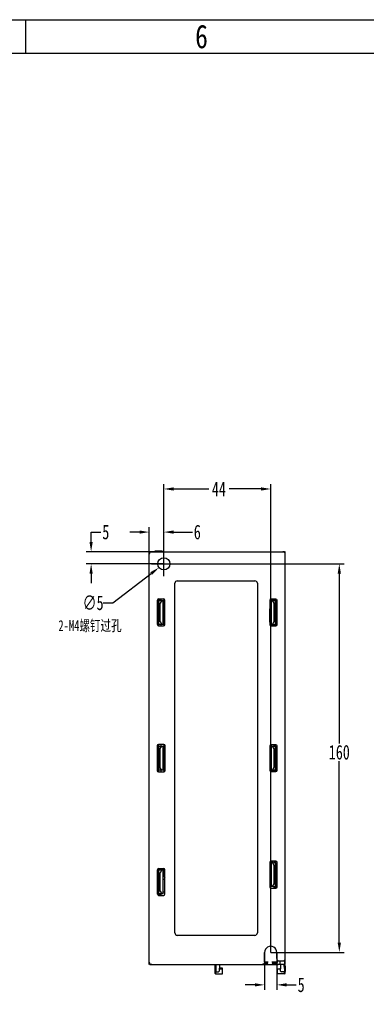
# Model space of a CAD drawing. Header units: millimetres. Extents: x -425 to 2012, y -1195 to -374.
# Tile 43 of 44: x 1574 to 1717, y -780 to -374. Entities that reach past the tile are written whole.
import ezdxf
from ezdxf.enums import TextEntityAlignment as Align

# ---------------------------------------------------------------- set-up
doc = ezdxf.new("R2010")
doc.units = ezdxf.units.MM
doc.header["$LTSCALE"] = 30.734
doc.header["$PDMODE"] = 3
doc.header["$PDSIZE"] = 2
doc.layers.get('0').update_dxf_attribs({"linetype": 'CONTINUOUS'})
doc.layers.get('Defpoints').update_dxf_attribs({"linetype": 'CONTINUOUS'})
for name, color, linetype in [('02___PRT_ALL_AXES', 7, 'CONTINUOUS'), ('03___PRT_ALL_CURVES', 7, 'CONTINUOUS'), ('09_ALL_ROUNDS', 7, 'CONTINUOUS'), ('10_ALL_CHAMFER', 7, 'CONTINUOUS'), ('ECAD_02014631', 7, 'CONTINUOUS'), ('ECAD_04027697', 7, 'CONTINUOUS'), ('ECAD_04027721', 7, 'CONTINUOUS'), ('ECAD_04027737', 7, 'CONTINUOUS'), ('ECAD_04070001', 7, 'CONTINUOUS'), ('ECAD_05010203', 7, 'CONTINUOUS'), ('ECAD_05020001', 7, 'CONTINUOUS'), ('ECAD_05023009', 7, 'CONTINUOUS'), ('ECAD_05041002', 7, 'CONTINUOUS'), ('ECAD_05041022', 7, 'CONTINUOUS'), ('ECAD_06011011', 7, 'CONTINUOUS'), ('ECAD_06012001', 7, 'CONTINUOUS'), ('ECAD_06013010', 7, 'CONTINUOUS'), ('ECAD_06015012', 7, 'CONTINUOUS'), ('ECAD_09030176', 7, 'CONTINUOUS'), ('ECAD_10011002', 7, 'CONTINUOUS'), ('ECAD_10014042', 7, 'CONTINUOUS'), ('ECAD_10014069', 7, 'CONTINUOUS'), ('ECAD_11110057', 7, 'CONTINUOUS')]:
    doc.layers.add(name, color=color, linetype=linetype)
doc.styles.get("Standard").update_dxf_attribs({"font": 'txt', "width": 0.707})
doc.dimstyles.get("Standard").update_dxf_attribs({"dimtxt": 3.5, "dimasz": 4, "dimexe": 2, "dimexo": 0, "dimtad": 1, "dimdsep": 46, "dimtxsty": 'Standard', "dimcen": 0.09, "dimclrt": 5, "dimadec": 0, "dimazin": 0, "dimtol": 1, "dimtp": 0.01, "dimtm": 0.01, "dimtfac": 1, "dimtofl": 0, "dimtmove": 0, "dimatfit": 3, "dimfxl": 0, "dimtolj": 1, "dimarcsym": 0})

# ---------------------------------------------------------------- blocks, each defined once
blk = doc.blocks.new('3')
at = {"color": 2}
blk.add_line((7562.12, 1548.82), (7562.12, 1524.82), dxfattribs=at)
for points in [[(6302.12, 123.22), (6302.12, 1548.82), (8318.12, 1548.82), (8318.12, 123.22)], [(6422.12, 147.22), (6422.12, 1524.82), (8294.12, 1524.82), (8294.12, 147.22)]]:
    blk.add_lwpolyline(points, close=True, dxfattribs=at)
at = {"color": 2, "width": 0.8}
blk.add_text('6', height=16.8, dxfattribs=at).set_placement((7688.12, 1536.82), align=Align.MIDDLE_CENTER)
blk = doc.blocks.new('*D48')
at = {"color": 0, "lineweight": -2}
for p, q in [((1633.28, -598.28), (1707.53, -598.28)), ((1705.53, -602.28), (1705.53, -672.28)), ((1705.53, -754.28), (1705.53, -679.53)), ((1677.28, -758.28), (1707.53, -758.28))]:
    blk.add_line(p, q, dxfattribs=at)
at = {"color": 0}
for points in [[(1704.86, -602.28), (1706.19, -602.28), (1705.53, -598.28)], [(1704.86, -754.28), (1706.19, -754.28), (1705.53, -758.28)]]:
    blk.add_solid(points, dxfattribs=at)
at = {"layer": 'Defpoints', "color": 0}
for p in [(1633.28, -598.28), (1677.28, -758.28), (1705.53, -758.28)]:
    blk.add_point(p, dxfattribs=at)
at = {"color": 0, "insert": (1705.53, -675.9), "char_height": 3.5, "attachment_point": 5}
blk.add_mtext('\\A1;{\\H1.7143x;160}', dxfattribs=at)
blk = doc.blocks.new('*D43')
at = {"color": 0, "lineweight": -2}
for p, q in [((1627.28, -598.28), (1627.28, -583.2)), ((1633.28, -598.28), (1633.28, -583.2)), ((1623.28, -585.2), (1619.28, -585.2)), ((1637.28, -585.2), (1645.03, -585.2))]:
    blk.add_line(p, q, dxfattribs=at)
at = {"color": 0}
for points in [[(1623.28, -584.53), (1623.28, -585.87), (1627.28, -585.2)], [(1637.28, -584.53), (1637.28, -585.87), (1633.28, -585.2)]]:
    blk.add_solid(points, dxfattribs=at)
at = {"layer": 'Defpoints', "color": 0}
for p in [(1627.28, -585.2), (1627.28, -598.28), (1633.28, -598.28)]:
    blk.add_point(p, dxfattribs=at)
at = {"color": 0, "insert": (1647.06, -585.2), "char_height": 3.5, "attachment_point": 5}
blk.add_mtext('\\A1;{\\H1.7143x;6}', dxfattribs=at)
blk = doc.blocks.new('*D44')
at = {"color": 0, "lineweight": -2}
for p, q in [((1603.34, -589.28), (1603.34, -585.2)), ((1603.34, -585.2), (1607.34, -585.2)), ((1633.28, -593.28), (1601.34, -593.28)), ((1633.28, -598.28), (1601.34, -598.28)), ((1603.34, -602.28), (1603.34, -606.28))]:
    blk.add_line(p, q, dxfattribs=at)
at = {"color": 0}
for points in [[(1602.67, -589.28), (1604, -589.28), (1603.34, -593.28)], [(1602.67, -602.28), (1604, -602.28), (1603.34, -598.28)]]:
    blk.add_solid(points, dxfattribs=at)
at = {"layer": 'Defpoints', "color": 0}
for p in [(1633.28, -593.28), (1603.34, -598.28), (1633.28, -598.28)]:
    blk.add_point(p, dxfattribs=at)
at = {"color": 0, "insert": (1609.38, -585.2), "char_height": 3.5, "attachment_point": 5}
blk.add_mtext('\\A1;{\\H1.7143x;5}', dxfattribs=at)
blk = doc.blocks.new('*D45')
at = {"color": 0, "lineweight": -2}
for p, q in [((1633.28, -598.28), (1633.28, -565.45)), ((1637.28, -567.45), (1651.79, -567.45)), ((1673.28, -567.45), (1660.11, -567.45)), ((1677.28, -758.28), (1677.28, -565.45))]:
    blk.add_line(p, q, dxfattribs=at)
at = {"color": 0}
for points in [[(1637.28, -566.78), (1637.28, -568.11), (1633.28, -567.45)], [(1673.28, -566.78), (1673.28, -568.11), (1677.28, -567.45)]]:
    blk.add_solid(points, dxfattribs=at)
at = {"layer": 'Defpoints', "color": 0}
for p in [(1677.28, -567.45), (1633.28, -598.28), (1677.28, -758.28)]:
    blk.add_point(p, dxfattribs=at)
at = {"color": 0, "insert": (1655.95, -567.45), "char_height": 3.5, "attachment_point": 5}
blk.add_mtext('\\A1;{\\H1.7143x;44}', dxfattribs=at)
blk = doc.blocks.new('*D50')
at = {"color": 0, "lineweight": -2}
for p, q in [((1633.28, -603.3), (1633.28, -593.25)), ((1628.25, -598.28), (1638.3, -598.28)), ((1612.31, -614.36), (1628.11, -602.24)), ((1608.31, -614.36), (1612.31, -614.36))]:
    blk.add_line(p, q, dxfattribs=at)
at = {"color": 0}
blk.add_solid([(1627.7, -601.71), (1628.51, -602.77), (1631.28, -599.81)], dxfattribs=at)
at = {"layer": 'Defpoints', "color": 0}
for p in [(1631.28, -599.81), (1635.27, -596.74)]:
    blk.add_point(p, dxfattribs=at)
at = {"color": 0, "insert": (1604.15, -614.36), "char_height": 3.5, "attachment_point": 5}
blk.add_mtext('\\A1;{\\H1.7143x;∅5}', dxfattribs=at)
blk = doc.blocks.new('*D51')
at = {"color": 0, "lineweight": -2}
for p, q in [((1674.77, -758.28), (1674.77, -773.67)), ((1679.79, -758.28), (1679.79, -773.67)), ((1670.77, -771.67), (1666.77, -771.67)), ((1683.79, -771.67), (1687.79, -771.67))]:
    blk.add_line(p, q, dxfattribs=at)
at = {"color": 0}
for points in [[(1670.77, -771), (1670.77, -772.33), (1674.77, -771.67)], [(1683.79, -771), (1683.79, -772.33), (1679.79, -771.67)]]:
    blk.add_solid(points, dxfattribs=at)
at = {"layer": 'Defpoints', "color": 0}
for p in [(1674.77, -758.28), (1679.79, -758.28), (1679.79, -771.67)]:
    blk.add_point(p, dxfattribs=at)
at = {"color": 0, "insert": (1689.83, -771.67), "char_height": 3.5, "attachment_point": 5}
blk.add_mtext('\\A1;{\\H1.7143x;5}', dxfattribs=at)

msp = doc.modelspace()

# ---------------------------------------------------------------- linework, layer by layer
at = {"linetype": 'Continuous'}
for p, q in [((1627.28, -763.28), (1627.28, -593.28)), ((1627.28, -762.98), (1627.28, -593.58)), ((1627.28, -762.98), (1627.28, -593.58)), ((1627.58, -593.28), (1682.98, -593.28)), ((1629.66, -593.28), (1629.66, -592.98)), ((1629.66, -592.98), (1632.58, -592.98)), ((1629.69, -593.28), (1629.69, -592.98)), ((1632.58, -593.28), (1632.58, -592.98)), ((1683.28, -762.98), (1683.28, -593.58)), ((1631.25, -613.31), (1630.78, -613.35)), ((1630.78, -623.2), (1630.78, -613.35)), ((1631.25, -614.49), (1630.78, -614.08)), ((1631.25, -623.8), (1631.25, -612.75)), ((1631.25, -613.31), (1632.98, -613.34)), ((1631.25, -614.49), (1631.8, -614.49)), ((1631.48, -612.75), (1631.48, -613.31)), ((1632.51, -613.33), (1631.8, -614.49)), ((1631.8, -622.06), (1631.8, -614.49)), ((1631.98, -612.75), (1631.98, -613.32)), ((1632.98, -623.21), (1632.98, -613.34)), ((1633.28, -612.75), (1633.28, -623.8)), ((1676.86, -614.55), (1677.58, -614.54)), ((1677.58, -615.21), (1676.86, -615.2)), ((1678.58, -612.92), (1677.11, -612.94)), ((1677.58, -613.34), (1679.31, -613.31)), ((1677.58, -623.21), (1677.58, -613.34)), ((1678.75, -614.49), (1678.04, -613.33)), ((1678.58, -612.76), (1678.58, -613.32)), ((1678.75, -614.49), (1679.31, -614.49)), ((1678.75, -622.06), (1678.75, -614.49)), ((1679.31, -623.8), (1679.31, -612.76)), ((1679.31, -613.31), (1679.78, -613.35)), ((1679.78, -614.08), (1679.31, -614.49)), ((1679.78, -623.2), (1679.78, -613.35)), ((1630.78, -622.47), (1631.25, -622.06)), ((1631.25, -623.24), (1630.78, -623.2)), ((1631.8, -622.06), (1631.25, -622.06)), ((1632.98, -623.21), (1631.25, -623.24)), ((1631.8, -622.06), (1632.51, -623.22)), ((1631.98, -623.23), (1631.98, -623.8)), ((1677.58, -622.34), (1676.86, -622.35)), ((1676.86, -623.2), (1679.31, -623.24)), ((1678.04, -623.22), (1678.75, -622.06)), ((1678.58, -623.23), (1678.58, -623.79)), ((1679.31, -622.06), (1678.75, -622.06)), ((1679.31, -622.06), (1679.78, -622.47)), ((1679.31, -623.24), (1679.78, -623.2)), ((1631.25, -683.88), (1631.25, -672.67)), ((1631.98, -672.68), (1631.98, -673.32)), ((1633.28, -672.68), (1633.28, -683.87)), ((1678.58, -672.76), (1678.58, -673.32)), ((1679.31, -683.8), (1679.31, -672.76)), ((1631.25, -673.31), (1630.78, -673.35)), ((1630.78, -683.2), (1630.78, -673.35)), ((1631.25, -674.29), (1630.78, -673.88)), ((1631.25, -673.31), (1632.98, -673.34)), ((1631.25, -674.29), (1631.8, -674.29)), ((1631.8, -674.29), (1632.39, -673.33)), ((1631.8, -682.26), (1631.8, -674.29)), ((1632.98, -683.21), (1632.98, -673.34)), ((1677.58, -673.34), (1679.31, -673.31)), ((1677.58, -683.21), (1677.58, -673.34)), ((1678.75, -674.49), (1678.04, -673.33)), ((1678.75, -674.49), (1679.31, -674.49)), ((1678.75, -682.06), (1678.75, -674.49)), ((1679.31, -673.31), (1679.78, -673.35)), ((1679.78, -674.08), (1679.31, -674.49)), ((1679.78, -683.2), (1679.78, -673.35)), ((1630.78, -682.67), (1631.25, -682.26)), ((1631.25, -683.24), (1630.78, -683.2)), ((1631.8, -682.26), (1631.25, -682.26)), ((1632.98, -683.21), (1631.25, -683.24)), ((1632.39, -683.22), (1631.8, -682.26)), ((1631.98, -683.23), (1631.98, -683.88)), ((1679.31, -683.24), (1677.58, -683.21)), ((1678.04, -683.22), (1678.75, -682.06)), ((1678.58, -683.23), (1678.58, -683.79)), ((1679.31, -682.06), (1678.75, -682.06)), ((1679.31, -682.06), (1679.78, -682.47)), ((1679.31, -683.24), (1679.78, -683.2)), ((1676.86, -721.35), (1679.31, -721.31)), ((1677.58, -731.21), (1677.58, -721.34)), ((1678.75, -722.49), (1678.04, -721.33)), ((1678.58, -720.76), (1678.58, -721.32)), ((1679.31, -731.8), (1679.31, -720.76)), ((1679.31, -721.31), (1679.78, -721.35)), ((1679.78, -731.2), (1679.78, -721.35)), ((1631.25, -724.31), (1630.78, -724.35)), ((1630.78, -734.2), (1630.78, -724.35)), ((1631.25, -725.49), (1630.78, -725.08)), ((1631.25, -734.8), (1631.25, -723.75)), ((1631.25, -724.31), (1632.98, -724.34)), ((1631.25, -725.49), (1631.8, -725.49)), ((1632.51, -724.33), (1631.8, -725.49)), ((1631.8, -733.06), (1631.8, -725.49)), ((1631.98, -723.75), (1631.98, -724.32)), ((1632.98, -734.21), (1632.98, -724.34)), ((1633.28, -723.75), (1633.28, -726.34)), ((1676.86, -722.2), (1677.58, -722.21)), ((1678.75, -722.49), (1679.31, -722.49)), ((1678.75, -730.06), (1678.75, -722.49)), ((1679.78, -722.08), (1679.31, -722.49)), ((1633.7, -728.29), (1632.98, -728.26)), ((1630.78, -733.47), (1631.25, -733.06)), ((1631.8, -733.06), (1631.25, -733.06)), ((1631.8, -733.06), (1632.51, -734.22)), ((1632.98, -733.3), (1633.7, -733.29)), ((1679.31, -731.24), (1677.58, -731.21)), ((1678.04, -731.22), (1678.75, -730.06)), ((1678.58, -731.23), (1678.58, -731.79)), ((1679.31, -730.06), (1678.75, -730.06)), ((1679.31, -730.06), (1679.78, -730.47)), ((1679.31, -731.24), (1679.78, -731.2)), ((1631.25, -734.24), (1630.78, -734.2)), ((1632.98, -734.21), (1631.25, -734.24)), ((1631.48, -734.24), (1631.48, -734.8)), ((1631.98, -734.23), (1631.98, -734.8)), ((1674.77, -762.25), (1676.28, -762.25)), ((1675.98, -762.98), (1675.98, -762.25)), ((1677.75, -762.25), (1680.21, -762.25)), ((1678.02, -762.25), (1677.96, -763)), ((1680, -763), (1679.93, -762.25)), ((1680.79, -761.78), (1682.28, -761.78)), ((1681.08, -761.88), (1681.08, -762.98)), ((1681.1, -761.86), (1681.13, -761.85)), ((1627.58, -763.28), (1680.3, -763.28)), ((1654.27, -763.26), (1654.27, -766.1)), ((1654.68, -763.28), (1654.68, -765.98)), ((1654.98, -766.28), (1655.78, -766.28)), ((1656.18, -763.28), (1656.08, -765.99)), ((1656.18, -764.78), (1656.18, -765.08)), ((1656.18, -765.08), (1657.31, -765.08)), ((1674.48, -762.98), (1675.98, -762.98)), ((1674.63, -762.78), (1675.98, -762.78)), ((1679.99, -762.98), (1677.96, -762.98)), ((1677.98, -762.78), (1679.98, -762.78)), ((1680.14, -765.08), (1681.28, -765.08)), ((1682.98, -763.28), (1680.3, -763.28)), ((1681.28, -764.78), (1681.28, -765.08)), ((1681.37, -765.99), (1681.33, -764.78)), ((1683.07, -766.28), (1681.67, -766.28)), ((1682.78, -764.16), (1682.78, -763.28)), ((1683.02, -763.78), (1682.78, -763.78)), ((1682.98, -763.48), (1682.98, -763.28)), ((1683.28, -766.78), (1683.28, -766.19)), ((1683.37, -765.96), (1683.31, -764.07)), ((1654.6, -767.08), (1657.42, -767.08)), ((1682.98, -767.08), (1680.14, -767.08))]:
    msp.add_line(p, q, dxfattribs=at)
for p, q in [((1657.42, -764.78), (1656.18, -764.78)), ((1657.42, -767.08), (1657.42, -764.78)), ((1680.14, -767.08), (1680.14, -765.08))]:
    msp.add_line(p, q)
for points in [[(1681.13, -761.85), (1681.17, -761.83), (1681.21, -761.8), (1681.24, -761.78)], [(1654.27, -766.1), (1654.27, -766.17), (1654.27, -766.27)], [(1654.27, -766.27), (1654.27, -766.36), (1654.27, -766.45), (1654.28, -766.52), (1654.28, -766.59), (1654.28, -766.65), (1654.29, -766.7), (1654.29, -766.74), (1654.3, -766.78), (1654.3, -766.82), (1654.31, -766.86), (1654.33, -766.91), (1654.36, -766.96), (1654.41, -767), (1654.46, -767.04), (1654.53, -767.07), (1654.6, -767.08)]]:
    msp.add_lwpolyline(points, dxfattribs=at)
msp.add_circle((1633.28, -598.28), 2.51)
for centre, radius, start, end in [((1628.28, -594.28), 1, 90, 180), ((1627.58, -593.58), 0.3, 90, 180), ((1682.28, -594.28), 1, 0, 90), ((1682.98, -593.58), 0.3, 0, 90), ((1677.13, -613.69), 0.75, 91, 103.1689), ((1677.13, -616.06), 0.75, 249.0741, 251.9884), ((1635.28, -726.34), 2, 180, 217.9644), ((1628.28, -762.28), 1, 180, 270), ((1682.28, -760.78), 1, 270, 0), ((1627.58, -762.98), 0.3, 180, 270), ((1627.58, -762.98), 0.3, 180, 270), ((1654.98, -765.98), 0.3, 180, 270), ((1655.78, -765.98), 0.3, 270, 358), ((1676.28, -762.98), 0.3, 180, 270), ((1677.66, -762.98), 0.3, 270, 355), ((1680.3, -762.98), 0.3, 185, 270.033), ((1681.38, -762.98), 0.3, 180, 270), ((1681.67, -765.98), 0.3, 182, 270), ((1682.98, -762.98), 0.3, 270, 0), ((1683.01, -764.08), 0.3, 2, 88), ((1683.07, -765.98), 0.3, 270, 2), ((1682.98, -766.78), 0.3, 270, 0)]:
    msp.add_arc(centre, radius, start, end, dxfattribs=at)
msp.add_ellipse((1681.38, -761.88), major_axis=(0.3, 0), ratio=0.125, start_param=2.73007, end_param=3.141593, dxfattribs=at)
at = {"layer": '02___PRT_ALL_AXES', "linetype": 'Continuous'}
for p, q in [((1627.28, -594.28), (1627.28, -593.58)), ((1627.58, -593.56), (1627.58, -593.28)), ((1627.58, -593.28), (1628.28, -593.28)), ((1629.66, -593.28), (1629.66, -592.98)), ((1629.66, -592.98), (1632.58, -592.98)), ((1629.69, -593.28), (1629.69, -592.98)), ((1632.58, -593.28), (1632.58, -592.98)), ((1637.83, -724.51), (1637.83, -606.28)), ((1638.83, -605.28), (1670.78, -605.28)), ((1671.78, -606.28), (1671.78, -724.51)), ((1630.65, -623.3), (1630.65, -613.25)), ((1631.25, -613.31), (1630.78, -613.35)), ((1630.78, -623.2), (1630.78, -613.35)), ((1631.25, -614.49), (1630.78, -614.08)), ((1631.15, -612.75), (1633.2, -612.75)), ((1631.25, -623.8), (1631.25, -612.75)), ((1631.25, -613.31), (1632.98, -613.34)), ((1631.25, -614.49), (1631.8, -614.49)), ((1631.48, -612.75), (1631.48, -613.31)), ((1632.51, -613.33), (1631.8, -614.49)), ((1631.8, -622.06), (1631.8, -614.49)), ((1631.98, -612.75), (1631.98, -613.32)), ((1632.98, -623.21), (1632.98, -613.34)), ((1633.7, -623.3), (1633.7, -613.25)), ((1676.86, -613.26), (1676.86, -623.29)), ((1679.4, -612.76), (1677.36, -612.76)), ((1679.9, -623.3), (1679.9, -613.25)), ((1630.78, -622.47), (1631.25, -622.06)), ((1631.25, -623.24), (1630.78, -623.2)), ((1631.15, -623.8), (1633.2, -623.8)), ((1631.8, -622.06), (1631.25, -622.06)), ((1632.98, -623.21), (1631.25, -623.24)), ((1631.8, -622.06), (1632.51, -623.22)), ((1631.98, -623.23), (1631.98, -623.8)), ((1677.36, -623.79), (1679.4, -623.8)), ((1633.28, -672.68), (1631.08, -672.67)), ((1631.25, -683.88), (1631.25, -672.67)), ((1631.98, -672.68), (1631.98, -673.32)), ((1679.4, -672.76), (1677.36, -672.76)), ((1630.58, -673.17), (1630.58, -683.38)), ((1631.25, -673.31), (1630.78, -673.35)), ((1630.78, -683.2), (1630.78, -673.35)), ((1631.25, -674.29), (1630.78, -673.88)), ((1631.25, -673.31), (1632.98, -673.34)), ((1631.25, -674.29), (1631.8, -674.29)), ((1631.8, -674.29), (1632.39, -673.33)), ((1631.8, -682.26), (1631.8, -674.29)), ((1632.98, -683.21), (1632.98, -673.34)), ((1633.78, -683.37), (1633.78, -673.18)), ((1676.86, -673.26), (1676.86, -683.29)), ((1679.9, -683.3), (1679.9, -673.25)), ((1630.78, -682.67), (1631.25, -682.26)), ((1631.25, -683.24), (1630.78, -683.2)), ((1631.08, -683.88), (1633.28, -683.87)), ((1631.8, -682.26), (1631.25, -682.26)), ((1632.98, -683.21), (1631.25, -683.24)), ((1632.39, -683.22), (1631.8, -682.26)), ((1631.98, -683.23), (1631.98, -683.88)), ((1677.36, -683.79), (1679.4, -683.8)), ((1676.86, -721.26), (1676.86, -731.29)), ((1679.4, -720.76), (1677.36, -720.76)), ((1679.9, -731.3), (1679.9, -721.25)), ((1630.65, -734.3), (1630.65, -724.25)), ((1631.25, -724.31), (1630.78, -724.35)), ((1630.78, -734.2), (1630.78, -724.35)), ((1631.25, -725.49), (1630.78, -725.08)), ((1631.15, -723.75), (1633.2, -723.75)), ((1631.25, -734.8), (1631.25, -723.75)), ((1631.25, -724.31), (1632.98, -724.34)), ((1631.25, -725.49), (1631.8, -725.49)), ((1632.51, -724.33), (1631.8, -725.49)), ((1631.8, -733.06), (1631.8, -725.49)), ((1631.98, -723.75), (1631.98, -724.32)), ((1632.98, -734.21), (1632.98, -724.34)), ((1633.7, -734.3), (1633.7, -724.25)), ((1637.83, -750.28), (1637.83, -724.51)), ((1671.78, -724.51), (1671.78, -750.28)), ((1630.78, -733.47), (1631.25, -733.06)), ((1631.8, -733.06), (1631.25, -733.06)), ((1631.8, -733.06), (1632.51, -734.22)), ((1677.36, -731.79), (1679.4, -731.8)), ((1631.25, -734.24), (1630.78, -734.2)), ((1631.15, -734.8), (1633.2, -734.8)), ((1632.98, -734.21), (1631.25, -734.24)), ((1631.48, -734.24), (1631.48, -734.8)), ((1631.98, -734.23), (1631.98, -734.8)), ((1670.78, -751.28), (1638.83, -751.28)), ((1627.28, -762.28), (1627.28, -762.98)), ((1674.77, -762.28), (1674.77, -758.28)), ((1679.79, -760.78), (1679.79, -758.28)), ((1627.57, -763.08), (1627.57, -762.97)), ((1627.58, -763.14), (1627.57, -763.08)), ((1627.58, -763.19), (1627.58, -763.14)), ((1627.58, -763.22), (1627.58, -763.19)), ((1627.58, -763.23), (1627.58, -763.22)), ((1627.58, -763.25), (1627.58, -763.24)), ((1627.58, -763.26), (1627.58, -763.25)), ((1627.58, -763.26), (1627.58, -763.26)), ((1628.28, -763.28), (1627.58, -763.28)), ((1656.18, -763.28), (1656.18, -764.78)), ((1681.33, -763.28), (1681.33, -764.78))]:
    msp.add_line(p, q, dxfattribs=at)
for points in [[(1674.77, -762.28), (1674.75, -762.47), (1674.69, -762.66), (1674.6, -762.83), (1674.48, -762.98), (1674.32, -763.11), (1674.15, -763.2), (1673.97, -763.25), (1673.77, -763.28)], [(1627.58, -763.24), (1627.58, -763.24), (1627.58, -763.23)], [(1627.58, -763.28), (1627.58, -763.28), (1627.58, -763.27), (1627.58, -763.27), (1627.58, -763.27), (1627.58, -763.27), (1627.58, -763.27), (1627.58, -763.27), (1627.58, -763.27), (1627.58, -763.26)]]:
    msp.add_lwpolyline(points, dxfattribs=at)
for centre, radius, start, end in [((1638.83, -606.28), 1, 90, 180), ((1670.78, -606.28), 1, 0, 90), ((1638.83, -750.28), 1, 180, 270), ((1670.78, -750.28), 1, 270, 0), ((1627.58, -762.98), 0.3, 180, 270)]:
    msp.add_arc(centre, radius, start, end, dxfattribs=at)
msp.add_ellipse((1633.28, -598.28), major_axis=(2.51, 0), ratio=1, dxfattribs=at)
for centre, major_axis, ratio, start_param, end_param in [((1631.15, -613.25), (0.412, -0.286), 0.996751, 2.177419, 3.746312), ((1633.2, -613.25), (0.145, 0.479), 0.99863, -1.276444, 0.29245), ((1677.36, -613.26), (-0.145, 0.479), 0.99863, -0.29245, 1.276444), ((1679.4, -613.26), (0.412, 0.286), 0.996751, 5.678466, 7.247359), ((1631.15, -623.3), (0.412, 0.286), 0.996751, 8.820058, 10.388952), ((1633.2, -623.3), (-0.145, 0.479), 0.99863, -3.434043, -1.865149), ((1677.36, -623.29), (0.145, 0.479), 0.99863, -4.418036, -2.849143), ((1679.4, -623.29), (0.412, -0.286), 0.996751, -0.964174, 0.60472), ((1631.08, -673.17), (0.412, -0.286), 0.996751, 2.177419, 3.746312), ((1633.28, -673.18), (0.145, 0.479), 0.99863, -1.276444, 0.29245), ((1677.36, -673.26), (-0.145, 0.479), 0.99863, -0.29245, 1.276444), ((1679.4, -673.26), (0.412, 0.286), 0.996751, 5.678466, 7.247359), ((1631.08, -683.38), (0.412, 0.286), 0.996751, 8.820058, 10.388952), ((1633.28, -683.37), (-0.145, 0.479), 0.99863, -3.434043, -1.865149), ((1677.36, -683.29), (0.145, 0.479), 0.99863, -4.418036, -2.849143), ((1679.4, -683.29), (0.412, -0.286), 0.996751, -0.964174, 0.60472), ((1677.36, -721.26), (-0.145, 0.479), 0.99863, -0.29245, 1.276444), ((1679.4, -721.26), (0.412, 0.286), 0.996751, 5.678466, 7.247359), ((1631.15, -724.25), (0.412, -0.286), 0.996751, 2.177419, 3.746312), ((1633.2, -724.25), (0.145, 0.479), 0.99863, -1.276444, 0.29245), ((1677.36, -731.29), (0.145, 0.479), 0.99863, -4.418036, -2.849143), ((1679.4, -731.29), (0.412, -0.286), 0.996751, -0.964174, 0.60472), ((1631.15, -734.3), (0.412, 0.286), 0.996751, 8.820058, 10.388952), ((1633.2, -734.3), (-0.145, 0.479), 0.99863, -3.434043, -1.865149), ((1677.28, -758.28), (2.51, 0), 1, 0, 3.141593), ((1680.79, -760.78), (1, 0), 0.998972, -3.141593, -1.570796)]:
    msp.add_ellipse(centre, major_axis=major_axis, ratio=ratio, start_param=start_param, end_param=end_param, dxfattribs=at)
at = {"layer": '03___PRT_ALL_CURVES', "linetype": 'Continuous'}
for p, q in [((1627.58, -593.56), (1627.58, -593.28)), ((1679.31, -623.8), (1679.31, -612.76)), ((1679.31, -683.8), (1679.31, -672.76)), ((1679.31, -731.8), (1679.31, -720.76)), ((1682.98, -761.49), (1682.98, -763.28)), ((1627.57, -763.08), (1627.57, -762.97)), ((1627.58, -763.14), (1627.57, -763.08)), ((1627.58, -763.19), (1627.58, -763.14)), ((1627.58, -763.22), (1627.58, -763.19)), ((1627.58, -763.23), (1627.58, -763.22)), ((1627.58, -763.25), (1627.58, -763.24)), ((1627.58, -763.26), (1627.58, -763.25)), ((1627.58, -763.26), (1627.58, -763.26)), ((1654.56, -763.28), (1654.57, -763.48)), ((1654.57, -764.79), (1654.57, -766.11)), ((1654.57, -766.11), (1654.57, -766.21)), ((1654.57, -766.21), (1654.57, -766.33)), ((1654.57, -766.33), (1654.57, -766.43)), ((1654.68, -763.28), (1654.68, -765.98)), ((1656.18, -764.78), (1656.18, -765.08)), ((1656.18, -765.08), (1657.31, -765.08)), ((1680.14, -765.08), (1681.28, -765.08)), ((1681.28, -764.78), (1681.28, -765.08)), ((1682.78, -764.16), (1682.78, -763.28)), ((1683.01, -764.17), (1682.78, -764.16)), ((1682.98, -763.48), (1682.98, -763.28)), ((1682.98, -767.08), (1682.98, -766.28)), ((1683.07, -766.06), (1683.01, -764.17)), ((1683.07, -766.06), (1683.07, -766.28)), ((1654.57, -766.43), (1654.57, -766.53)), ((1654.57, -766.53), (1654.57, -766.6)), ((1654.57, -766.6), (1654.57, -766.66)), ((1654.57, -766.66), (1654.58, -766.7)), ((1654.58, -766.7), (1654.58, -766.74)), ((1654.58, -766.74), (1654.58, -766.77)), ((1654.58, -766.77), (1654.58, -766.8)), ((1654.58, -766.8), (1654.58, -766.83)), ((1654.58, -766.83), (1654.58, -766.86)), ((1654.58, -766.86), (1654.58, -766.89)), ((1654.58, -766.89), (1654.58, -766.92)), ((1654.58, -766.92), (1654.59, -766.94)), ((1654.59, -766.94), (1654.59, -766.97))]:
    msp.add_line(p, q, dxfattribs=at)
for points in [[(1682.98, -593.58), (1682.98, -593.52), (1682.98, -593.46), (1682.98, -593.41), (1682.98, -593.36), (1682.98, -593.33), (1682.98, -593.3), (1682.98, -593.28), (1682.98, -593.28)], [(1627.58, -763.24), (1627.58, -763.24), (1627.58, -763.23)], [(1627.58, -763.28), (1627.58, -763.28), (1627.58, -763.27), (1627.58, -763.27), (1627.58, -763.27), (1627.58, -763.27), (1627.58, -763.27), (1627.58, -763.27), (1627.58, -763.27), (1627.58, -763.26)], [(1654.59, -766.97), (1654.59, -766.98), (1654.59, -766.99), (1654.59, -767), (1654.59, -767.01), (1654.59, -767.02), (1654.59, -767.03), (1654.59, -767.03), (1654.6, -767.04), (1654.6, -767.05), (1654.6, -767.05), (1654.6, -767.06), (1654.6, -767.06), (1654.6, -767.07), (1654.6, -767.07), (1654.6, -767.07), (1654.6, -767.07), (1654.6, -767.07), (1654.6, -767.08), (1654.6, -767.08)]]:
    msp.add_lwpolyline(points, dxfattribs=at)
at = {"layer": '09_ALL_ROUNDS', "linetype": 'Continuous'}
msp.add_line((1681.28, -763.28), (1681.28, -764.78), dxfattribs=at)
at = {"layer": '10_ALL_CHAMFER', "linetype": 'Continuous'}
for p, q in [((1654.3, -763.48), (1654.68, -763.48)), ((1654.3, -763.48), (1654.3, -764.78)), ((1654.68, -764.78), (1654.3, -764.78)), ((1656.18, -764.78), (1656.12, -764.78)), ((1682.78, -763.48), (1683.26, -763.48)), ((1683.26, -763.92), (1683.26, -763.48))]:
    msp.add_line(p, q, dxfattribs=at)
at = {"layer": 'ECAD_02014631', "linetype": 'Continuous'}
msp.add_line((1677.5, -673.68), (1677.58, -673.68), dxfattribs=at)
at = {"layer": 'ECAD_04027697', "linetype": 'Continuous'}
msp.add_line((1677.58, -612.76), (1677.58, -612.92), dxfattribs=at)
at = {"layer": 'ECAD_04027721', "linetype": 'Continuous'}
msp.add_line((1676.86, -622), (1676.88, -622), dxfattribs=at)
at = {"layer": 'ECAD_04027737', "linetype": 'Continuous'}
for p, q in [((1676.86, -675.17), (1677.09, -675.17)), ((1676.86, -722.41), (1677.58, -722.41))]:
    msp.add_line(p, q, dxfattribs=at)
at = {"layer": 'ECAD_04070001', "linetype": 'Continuous'}
for p, q in [((1677.5, -673.73), (1677.58, -673.73)), ((1677.5, -673.78), (1677.58, -673.78))]:
    msp.add_line(p, q, dxfattribs=at)
at = {"layer": 'ECAD_05010203', "linetype": 'Continuous'}
msp.add_line((1677, -612.92), (1677.11, -612.92), dxfattribs=at)
at = {"layer": 'ECAD_05020001', "linetype": 'Continuous'}
for p, q in [((1677.53, -672.76), (1677.53, -673.24)), ((1676.86, -673.24), (1677.53, -673.24)), ((1676.86, -674.09), (1677.53, -674.09)), ((1676.86, -674.77), (1677.53, -674.77)), ((1677.5, -674.09), (1677.5, -673.24)), ((1677.53, -674.09), (1677.53, -674.77)), ((1677.53, -720.76), (1677.53, -721.34))]:
    msp.add_line(p, q, dxfattribs=at)
at = {"layer": 'ECAD_05023009', "linetype": 'Continuous'}
for p, q in [((1676.86, -619.78), (1676.88, -619.78)), ((1676.86, -621.38), (1676.88, -621.38)), ((1676.93, -623.55), (1677.33, -623.55)), ((1677.23, -623.55), (1677.23, -623.77)), ((1677.33, -623.21), (1677.33, -623.55)), ((1677.33, -683.32), (1677.33, -683.34))]:
    msp.add_line(p, q, dxfattribs=at)
at = {"layer": 'ECAD_05041002', "linetype": 'Continuous'}
msp.add_line((1677.44, -683.68), (1678.58, -683.68), dxfattribs=at)
at = {"layer": 'ECAD_05041022', "linetype": 'Continuous'}
msp.add_line((1677.53, -674.43), (1677.58, -674.43), dxfattribs=at)
at = {"layer": 'ECAD_06011011', "linetype": 'Continuous'}
for p, q in [((1678.58, -683.32), (1676.86, -683.32)), ((1676.92, -683.53), (1677.02, -683.53)), ((1677.17, -683.34), (1677.48, -683.34)), ((1677.17, -683.38), (1677.17, -683.34)), ((1677.48, -683.34), (1677.48, -683.54))]:
    msp.add_line(p, q, dxfattribs=at)
for centre, radius, start in [((1677.02, -683.38), 0.15, 270), ((1677.18, -683.54), 0.3, 301.766)]:
    msp.add_arc(centre, radius, start, 0, dxfattribs=at)
at = {"layer": 'ECAD_06012001', "linetype": 'Continuous'}
msp.add_line((1677.19, -722.41), (1677.19, -722.21), dxfattribs=at)
at = {"layer": 'ECAD_06013010', "linetype": 'Continuous'}
msp.add_line((1676.88, -621.79), (1676.86, -621.79), dxfattribs=at)
at = {"layer": 'ECAD_06015012', "linetype": 'Continuous'}
msp.add_line((1677.08, -722.21), (1677.08, -722.41), dxfattribs=at)
at = {"layer": 'ECAD_09030176', "linetype": 'Continuous'}
msp.add_line((1677.85, -720.76), (1677.85, -721.33), dxfattribs=at)
at = {"layer": 'ECAD_10011002', "linetype": 'Continuous'}
for p, q in [((1677.58, -615.66), (1676.86, -615.54)), ((1676.86, -615.8), (1677.58, -615.91)), ((1676.88, -622.35), (1676.88, -616.87)), ((1677.58, -616.57), (1677.18, -616.57)), ((1677.26, -623.78), (1678.49, -623.58))]:
    msp.add_line(p, q, dxfattribs=at)
msp.add_arc((1677.18, -616.87), 0.3, 90, 180, dxfattribs=at)
at = {"layer": 'ECAD_10014042', "linetype": 'Continuous'}
msp.add_line((1676.86, -723.54), (1677.58, -723.54), dxfattribs=at)
at = {"layer": 'ECAD_10014069', "linetype": 'Continuous'}
for p, q in [((1677.58, -674.96), (1676.86, -675.26)), ((1677.58, -675.83), (1676.86, -675.83)), ((1677.58, -676.34), (1676.86, -676.34)), ((1677.58, -677.09), (1676.86, -677.09)), ((1677.58, -677.61), (1676.86, -677.61)), ((1677.58, -678.36), (1676.86, -678.36)), ((1677.58, -678.87), (1676.86, -678.87)), ((1677.58, -679.74), (1676.86, -679.44))]:
    msp.add_line(p, q, dxfattribs=at)
at = {"layer": 'ECAD_11110057', "linetype": 'Continuous'}
for p, q in [((1676.86, -622.14), (1676.88, -622.14)), ((1677.33, -623.34), (1678.58, -623.34))]:
    msp.add_line(p, q, dxfattribs=at)

# ---------------------------------------------------------------- block references
at = {"xscale": 0.575736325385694, "yscale": 0.575736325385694, "zscale": 0.575736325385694}
msp.add_blockref('3', (-2777.53, -1265.9), dxfattribs=at)

# ---------------------------------------------------------------- texts
at = {"color": 2, "insert": (1589.87, -621.47), "char_height": 4.5, "attachment_point": 1}
msp.add_mtext_dynamic_manual_height_columns('{\\fSimSun|b0|i0|c134|p2;2-M4螺钉过孔}', width=144.371, gutter_width=1, heights=[0], dxfattribs=at)

# ---------------------------------------------------------------- dimensions: what is measured, and where the dimension line sits
at = {"color": 2}
for base, p1, p2, picture, middle in [((1677.28, -567.45), (1633.28, -598.28), (1677.28, -758.28), '*D45', (1655.95, -567.45)), ((1627.28, -585.2), (1633.28, -598.28), (1627.28, -598.28), '*D43', (1647.06, -585.2)), ((1679.79, -771.67), (1674.77, -758.28), (1679.79, -758.28), '*D51', (1689.83, -771.67))]:
    dim = msp.add_linear_dim(base=base, p1=p1, p2=p2, text='{\\H1.7143x;<>}', dimstyle='Standard', override={"dimtad": 0, "dimtih": 1, "dimtoh": 1, "dimdec": 0, "dimzin": 0, "dimcen": 5.0292, "dimclrt": 0, "dimtol": 0, "dimtp": 0.1, "dimtm": 0.1, "dimtdec": 1, "dimtzin": 0}, dxfattribs=at)
    dim.commit()
    dim.dimension.update_dxf_attribs({"geometry": picture, "text_midpoint": middle, "dimtype": 160})
for base, p1, p2, picture, middle in [((1603.34, -598.28), (1633.28, -593.28), (1633.28, -598.28), '*D44', (1609.38, -585.2)), ((1705.53, -758.28), (1633.28, -598.28), (1677.28, -758.28), '*D48', (1705.53, -675.9))]:
    dim = msp.add_linear_dim(base=base, p1=p1, p2=p2, angle=90, text='{\\H1.7143x;<>}', dimstyle='Standard', override={"dimtad": 0, "dimtih": 1, "dimtoh": 1, "dimdec": 0, "dimzin": 0, "dimcen": 5.0292, "dimclrt": 0, "dimtol": 0, "dimtp": 0.1, "dimtm": 0.1, "dimtdec": 1, "dimtzin": 0}, dxfattribs=at)
    dim.commit()
    dim.dimension.update_dxf_attribs({"geometry": picture, "text_midpoint": middle, "dimtype": 160})
dim = msp.add_diameter_dim_2p(p1=(1635.27, -596.74), p2=(1631.28, -599.81), text='{\\H1.7143x;<>}', dimstyle='Standard', override={"dimtad": 0, "dimtih": 1, "dimtoh": 1, "dimdec": 0, "dimzin": 0, "dimcen": 5.0292, "dimclrt": 0, "dimtol": 0, "dimtp": 0.1, "dimtm": 0.1, "dimtdec": 1, "dimtzin": 0}, dxfattribs=at)
dim.commit()
dim.dimension.update_dxf_attribs({"geometry": '*D50', "text_midpoint": (1604.15, -614.36), "dimtype": 163})

doc.saveas('drawing.dxf')
